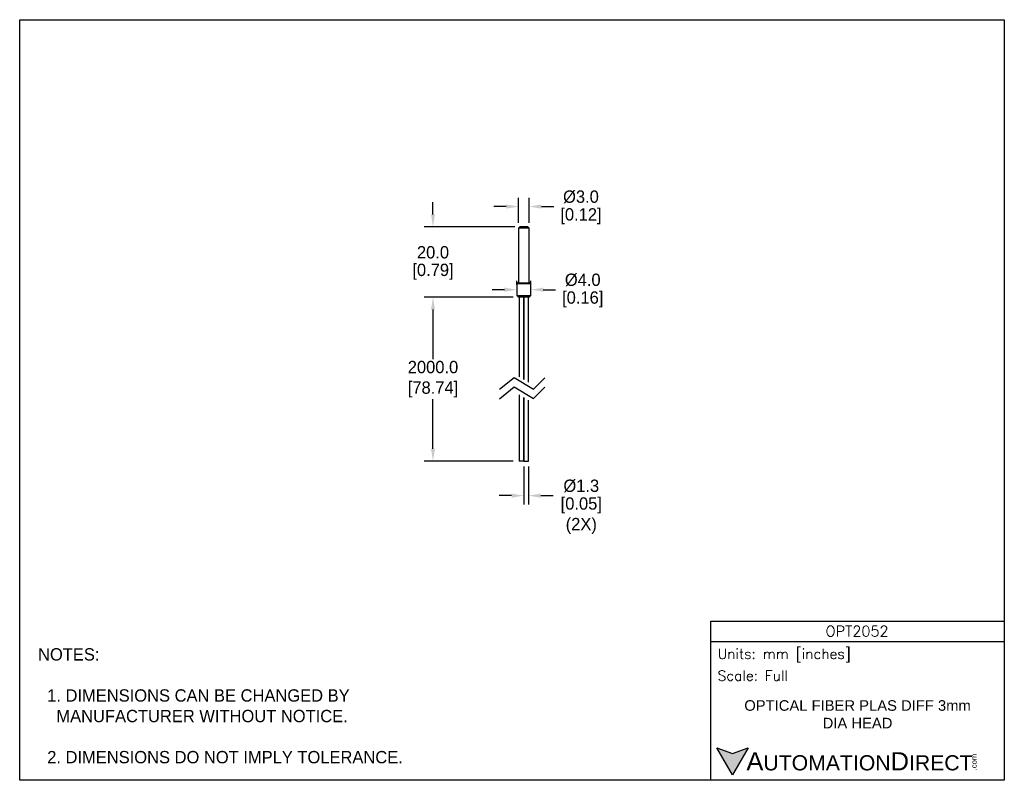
# Model space of a CAD drawing. Header units: inches. Extents: x 0 to 279, y 0 to 216.
import ezdxf

# ---------------------------------------------------------------- set-up
doc = ezdxf.new("R2010")
doc.units = ezdxf.units.IN
doc.header["$LTSCALE"] = 10
doc.header["$MEASUREMENT"] = 0
doc.layers.add('DIMENSIONS', color=140, linetype='Continuous')
doc.layers.add('TEXT', color=140, linetype='Continuous')
doc.styles.add('ROMANS', font='romans.shx')
doc.styles.add('型式1', font='txt')
doc.dimstyles.get("Standard").update_dxf_attribs({"dimtxt": 3.5, "dimasz": 3.5, "dimexe": 2.5, "dimexo": 1.5, "dimgap": 1, "dimtad": 0, "dimtih": 1, "dimtoh": 1, "dimdec": 1, "dimzin": 0, "dimdsep": 46, "dimtxsty": 'Standard', "dimcen": 0, "dimadec": 0, "dimazin": 0, "dimtfac": 1, "dimtdec": 1, "dimtofl": 0, "dimtmove": 0, "dimatfit": 3, "dimfxl": 1, "dimtolj": 1, "dimtzin": 0, "dimarcsym": 0})

# ---------------------------------------------------------------- blocks, each defined once
blk = doc.blocks.new('*D13')
at = {"layer": 'DEFPOINTS', "color": 0, "transparency": 16777216}
for p in [(143.06, 90.61), (144.36, 90.61), (144.36, 80.8)]:
    blk.add_point(p, dxfattribs=at)
at = {"layer": 'DIMENSIONS', "color": 0, "lineweight": -2, "transparency": 16777216}
for p, q in [((143.06, 89.11), (143.06, 78.3)), ((144.36, 89.11), (144.36, 78.3)), ((139.56, 80.8), (136.06, 80.8)), ((147.86, 80.8), (151.36, 80.8))]:
    blk.add_line(p, q, dxfattribs=at)
at = {"layer": 'DIMENSIONS', "color": 0, "transparency": 16777216}
for points in [[(139.56, 81.38), (139.56, 80.21), (143.06, 80.8)], [(147.86, 81.38), (147.86, 80.21), (144.36, 80.8)]]:
    blk.add_solid(points, dxfattribs=at)
at = {"layer": 'DIMENSIONS', "color": 0, "transparency": 16777216, "char_height": 3.5, "attachment_point": 5}
for s, insert in [('\\A1;%%C1.3', (159.36, 83.55)), ('\\A1;[0.05]\\P(2X)', (159.36, 75.13))]:
    blk.add_mtext(s, dxfattribs=dict(at, insert=insert))
blk = doc.blocks.new('*D14')
at = {"layer": 'DEFPOINTS', "color": 0, "transparency": 16777216}
for p in [(144.56, 162.86), (141.56, 156.71), (144.56, 156.71)]:
    blk.add_point(p, dxfattribs=at)
at = {"layer": 'DIMENSIONS', "color": 0, "lineweight": -2, "transparency": 16777216}
for p, q in [((141.56, 158.21), (141.56, 165.36)), ((144.56, 158.21), (144.56, 165.36)), ((138.06, 162.86), (134.56, 162.86)), ((148.06, 162.86), (151.56, 162.86))]:
    blk.add_line(p, q, dxfattribs=at)
at = {"layer": 'DIMENSIONS', "color": 0, "transparency": 16777216}
for points in [[(138.06, 163.44), (138.06, 162.27), (141.56, 162.86)], [(148.06, 163.44), (148.06, 162.27), (144.56, 162.86)]]:
    blk.add_solid(points, dxfattribs=at)
at = {"layer": 'DIMENSIONS', "color": 0, "transparency": 16777216, "char_height": 3.5, "attachment_point": 5}
for s, insert in [('\\A1;%%C3.0', (159.27, 165.61)), ('\\A1;[0.12]', (159.27, 160.11))]:
    blk.add_mtext(s, dxfattribs=dict(at, insert=insert))
blk = doc.blocks.new('*D15')
at = {"layer": 'DEFPOINTS', "color": 0, "transparency": 16777216}
for p in [(141.06, 139.26), (145.06, 139.26), (145.06, 139.26)]:
    blk.add_point(p, dxfattribs=at)
at = {"layer": 'DIMENSIONS', "color": 0, "lineweight": -2, "transparency": 16777216}
for p, q in [((141.06, 140.76), (141.06, 141.76)), ((145.06, 140.76), (145.06, 141.76)), ((137.56, 139.26), (134.06, 139.26)), ((148.56, 139.26), (152.06, 139.26))]:
    blk.add_line(p, q, dxfattribs=at)
at = {"layer": 'DIMENSIONS', "color": 0, "transparency": 16777216}
for points in [[(137.56, 139.85), (137.56, 138.68), (141.06, 139.26)], [(148.56, 139.85), (148.56, 138.68), (145.06, 139.26)]]:
    blk.add_solid(points, dxfattribs=at)
at = {"layer": 'DIMENSIONS', "color": 0, "transparency": 16777216, "char_height": 3.5, "attachment_point": 5}
for s, insert in [('\\A1;%%C4.0', (159.77, 142.01)), ('\\A1;[0.16]', (159.77, 136.51))]:
    blk.add_mtext(s, dxfattribs=dict(at, insert=insert))
blk = doc.blocks.new('*D16')
at = {"layer": 'DEFPOINTS', "color": 0, "transparency": 16777216}
for p in [(117.28, 157.11), (141.96, 157.11), (141.56, 137.11)]:
    blk.add_point(p, dxfattribs=at)
at = {"layer": 'DIMENSIONS', "color": 0, "lineweight": -2, "transparency": 16777216}
for p, q in [((117.28, 160.61), (117.28, 164.11)), ((140.46, 157.11), (114.78, 157.11)), ((140.06, 137.11), (114.78, 137.11)), ((117.28, 133.61), (117.28, 130.11))]:
    blk.add_line(p, q, dxfattribs=at)
at = {"layer": 'DIMENSIONS', "color": 0, "transparency": 16777216}
for points in [[(116.7, 160.61), (117.86, 160.61), (117.28, 157.11)], [(116.7, 133.61), (117.86, 133.61), (117.28, 137.11)]]:
    blk.add_solid(points, dxfattribs=at)
at = {"layer": 'DIMENSIONS', "color": 0, "transparency": 16777216, "char_height": 3.5, "attachment_point": 5}
for s, insert in [('\\A1;20.0', (117.28, 149.86)), ('\\A1;[0.79]', (117.28, 144.36))]:
    blk.add_mtext(s, dxfattribs=dict(at, insert=insert))
blk = doc.blocks.new('*D17')
at = {"layer": 'DEFPOINTS', "color": 0, "transparency": 16777216}
for p in [(141.56, 137.11), (117.28, 90.61), (141.56, 90.61)]:
    blk.add_point(p, dxfattribs=at)
at = {"layer": 'DIMENSIONS', "color": 0, "lineweight": -2, "transparency": 16777216}
for p, q in [((140.06, 137.11), (114.78, 137.11)), ((117.28, 133.61), (117.28, 119.53)), ((117.28, 94.11), (117.28, 108.2)), ((140.06, 90.61), (114.78, 90.61))]:
    blk.add_line(p, q, dxfattribs=at)
at = {"layer": 'DIMENSIONS', "color": 0, "transparency": 16777216}
for points in [[(116.7, 133.61), (117.86, 133.61), (117.28, 137.11)], [(116.7, 94.11), (117.86, 94.11), (117.28, 90.61)]]:
    blk.add_solid(points, dxfattribs=at)
at = {"layer": 'DIMENSIONS', "color": 0, "transparency": 16777216, "insert": (117.28, 113.86), "char_height": 3.5, "attachment_point": 5}
blk.add_mtext('\\A1;2000.0\\P[78.74]', dxfattribs=at)

msp = doc.modelspace()

# ---------------------------------------------------------------- hatches: boundary and pattern name
at = {"layer": 'TEXT'}
msp.add_hatch(color=256, dxfattribs=at).paths.add_polyline_path([(206.74, 9.21), (202.31, 7.59), (197.87, 9.21), (202.31, 1.53)])

# ---------------------------------------------------------------- linework, layer by layer
for p, q in [((141.96, 157.11), (141.56, 156.71)), ((144.56, 156.71), (141.56, 156.71)), ((141.56, 156.71), (141.56, 141.41)), ((144.16, 157.11), (141.96, 157.11)), ((144.56, 156.71), (144.16, 157.11)), ((144.56, 141.41), (144.56, 156.71)), ((141.26, 141.11), (141.06, 140.91)), ((145.06, 140.91), (141.06, 140.91)), ((141.06, 140.91), (141.06, 137.61)), ((144.86, 141.11), (141.26, 141.11)), ((145.06, 140.91), (144.86, 141.11)), ((145.06, 137.61), (145.06, 140.91)), ((141.06, 137.61), (145.06, 137.61)), ((141.06, 137.61), (141.56, 137.11)), ((144.56, 137.11), (141.56, 137.11)), ((141.76, 137.11), (141.76, 114.57)), ((143.06, 137.11), (143.06, 113.79)), ((143.06, 113.79), (143.06, 137.11)), ((144.36, 113.01), (144.36, 137.11)), ((144.56, 137.11), (145.06, 137.61)), ((141.76, 109.45), (141.76, 90.61)), ((143.06, 90.61), (143.06, 108.67)), ((143.06, 108.67), (143.06, 90.61)), ((144.36, 90.61), (144.36, 107.89)), ((143.06, 90.61), (141.76, 90.61)), ((143.06, 90.61), (144.36, 90.61))]:
    msp.add_line(p, q)
for centre, start, end in [((141.26, 141.41), 270, 0), ((144.86, 141.41), 180, 270)]:
    msp.add_arc(centre, 0.3, start, end)
at = {"layer": 'DEFPOINTS'}
msp.add_lwpolyline([(0, 215.9), (279.4, 215.9), (279.4, 0), (0, 0)], close=True, dxfattribs=at)
at = {"layer": 'DIMENSIONS'}
for points in [[(136.2, 110.98), (140.31, 114.36), (145.8, 111.06), (149.03, 114.28)], [(136.2, 108.32), (140.31, 111.7), (145.8, 108.4), (149.03, 111.62)]]:
    msp.add_lwpolyline(points, dxfattribs=at)
at = {"layer": 'TEXT'}
msp.add_line((196.09, 39.42), (279.4, 39.42), dxfattribs=at)
for points in [[(196.09, 0), (196.09, 45.17), (279.4, 45.17), (279.4, 0)], [(206.74, 9.21), (202.31, 1.53), (197.87, 9.21), (202.31, 7.59)]]:
    msp.add_lwpolyline(points, close=True, dxfattribs=at)

# ---------------------------------------------------------------- texts
for s, insert, char_height, width, attachment_point, style in [('OPT2052', (237.62, 42.33), 3, 55.9017, 5, 'ROMANS'), (' Units: mm [inches]', (196.09, 35.43), 2.8712, 83.3079, 4, 'ROMANS'), (' Scale: Full', (196.09, 29.69), 2.8712, 83.3079, 4, 'ROMANS'), ('{\\fArial|b0|i0|c0|p34;     \\H1.2x;A\\H0.8333x;UTOMATION\\H1.2x;D\\H0.8333x;IRECT}', (197.87, 5.37), 4.3068, 72.9565, 4, '型式1')]:
    msp.add_mtext(s, dxfattribs=dict(at, insert=insert, char_height=char_height, width=width, attachment_point=attachment_point, style=style))
at = {"layer": 'TEXT', "insert": (5.21, 37.5), "char_height": 3.5, "attachment_point": 1}
msp.add_mtext_dynamic_manual_height_columns('NOTES:\\P\\P  1. DIMENSIONS CAN BE CHANGED BY      \\P    MANUFACTURER WITHOUT NOTICE.\\P\\P  2. DIMENSIONS DO NOT IMPLY TOLERANCE.', width=190.8823, gutter_width=1, heights=[0], dxfattribs=at)
at = {"layer": 'TEXT', "insert": (237.75, 18.74), "char_height": 3, "width": 66.5595, "attachment_point": 5}
msp.add_mtext('{\\fArial|b0|i0|c0|p34;OPTICAL FIBER PLAS DIFF 3mm DIA HEAD}', dxfattribs=at)
at = {"layer": 'TEXT', "insert": (270.01, 2.84), "char_height": 1.5505, "width": 4.5946, "attachment_point": 1, "rotation": 90, "style": '型式1'}
msp.add_mtext('{\\fArial|b0|i0|c0|p34;.com}', dxfattribs=at)

# ---------------------------------------------------------------- dimensions: what is measured, and where the dimension line sits
at = {"layer": 'DIMENSIONS'}
for base, p1, p2, text, picture, middle in [((144.56, 162.86), (141.56, 156.71), (144.56, 156.71), '%%C<>', '*D14', (159.27, 162.86)), ((145.06, 139.26), (141.06, 139.26), (145.06, 139.26), '%%C<>', '*D15', (159.77, 139.26)), ((144.36, 80.8), (143.06, 90.61), (144.36, 90.61), '%%C<>\\P(2X)', '*D13', (159.36, 80.8))]:
    dim = msp.add_linear_dim(base=base, p1=p1, p2=p2, text=text, dimstyle='Standard', override={"dimpost": '\\X'}, dxfattribs=at)
    dim.commit()
    dim.dimension.update_dxf_attribs({"geometry": picture, "text_midpoint": middle})
dim = msp.add_linear_dim(base=(117.28, 157.11), p1=(141.56, 137.11), p2=(141.96, 157.11), angle=90, dimstyle='Standard', override={"dimpost": '\\X'}, dxfattribs=at)
dim.commit()
dim.dimension.update_dxf_attribs({"geometry": '*D16', "text_midpoint": (117.28, 147.11)})
dim = msp.add_linear_dim(base=(117.28, 90.61), p1=(141.56, 137.11), p2=(141.56, 90.61), angle=90, text='2000.0\\P[78.74]', dimstyle='Standard', override={"dimpost": '\\X'}, dxfattribs=at)
dim.commit()
dim.dimension.update_dxf_attribs({"geometry": '*D17', "text_midpoint": (117.28, 113.86)})

doc.saveas('drawing.dxf')
